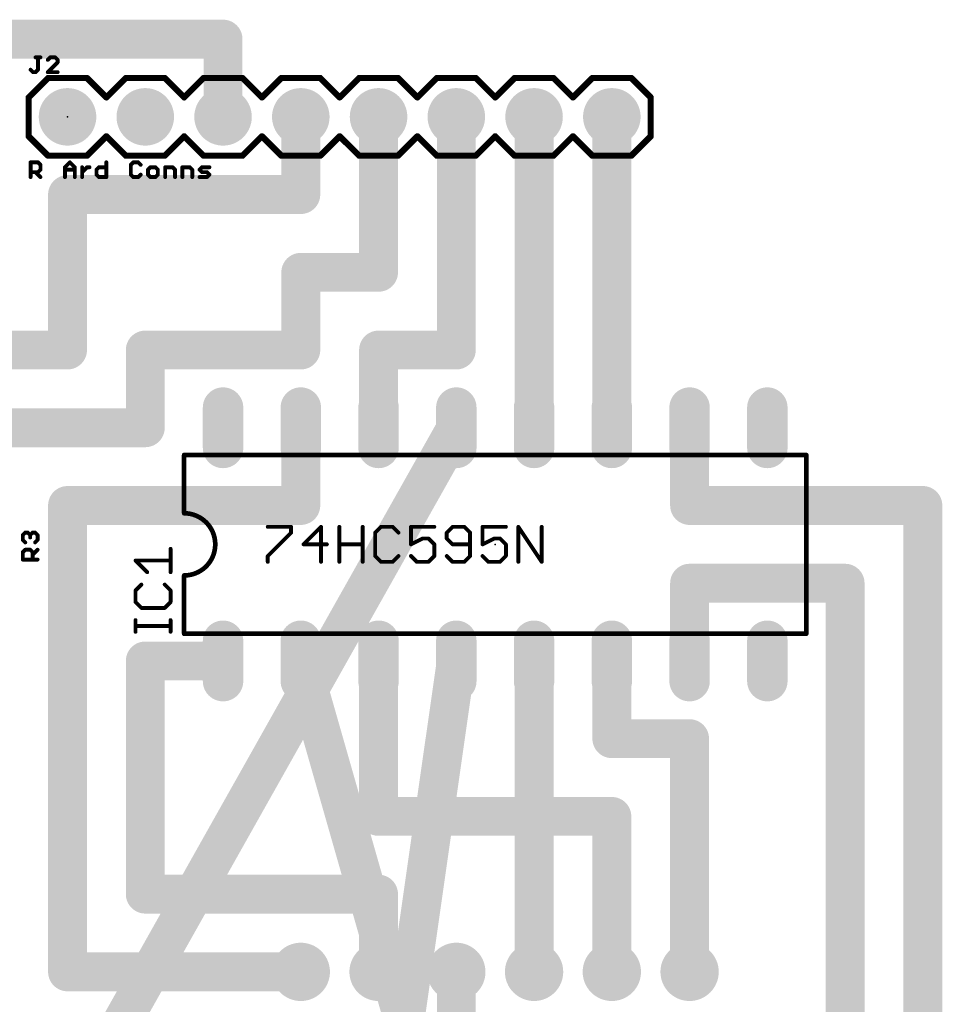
# Model space of a CAD drawing. Extents: x 28.5 to 116.5, y 17.1 to 76.8.
# Tile 8 of 8: x 69.6 to 99.7, y 42.1 to 74.3. Entities that reach past the tile are written whole.
import ezdxf

# ---------------------------------------------------------------- set-up
doc = ezdxf.new("R2010")
doc.units = 0
for name, color, linetype in [('1', 22, 'CONTINUOUS'), ('16', 175, 'CONTINUOUS'), ('17', 82, 'CONTINUOUS'), ('21', 253, 'CONTINUOUS'), ('23', 7, 'CONTINUOUS'), ('25', 253, 'CONTINUOUS'), ('27', 253, 'CONTINUOUS'), ('51', 253, 'CONTINUOUS')]:
    doc.layers.add(name, color=color, linetype=linetype)

# ---------------------------------------------------------------- blocks, each defined once
blk = doc.blocks.new('ROUNDP')
at = {"const_width": 0.5}
blk.add_lwpolyline([(0, -0.25, 1), (0, 0.25, 1), (0, -0.25)], format="xyb", dxfattribs=at)
blk = doc.blocks.new('LONGP100')
at = {"const_width": 1}
blk.add_lwpolyline([(-0.5, 0), (0.5, 0)], dxfattribs=at)
at = {"const_width": 0.5}
for points in [[(-0.5, 0.25, 1), (-0.5, -0.25)], [(0.5, -0.25, 1), (0.5, 0.25)]]:
    blk.add_lwpolyline(points, format="xyb", dxfattribs=at)
blk = doc.blocks.new('RECT')
blk.add_solid([(-0.5, -0.5), (0.5, -0.5), (-0.5, 0.5), (0.5, 0.5)])

msp = doc.modelspace()

# ---------------------------------------------------------------- linework, layer by layer
at = {"layer": '1', "const_width": 1.27}
for points in [[(83.82, 60.96), (60.96, 20.32)], [(78.74, 53.34), (83.82, 35.56)], [(83.82, 53.34), (81.28, 35.56)], [(86.36, 53.34), (86.36, 43.18)]]:
    msp.add_lwpolyline(points, dxfattribs=at)
at = {"layer": '1', "const_width": 0.635}
for points in [[(84.0967, 60.8043, 1), (83.5433, 61.1157)], [(79.0453, 53.4272, 1), (78.4347, 53.2528)], [(84.1343, 53.2951, 1), (83.5057, 53.3849)], [(86.6775, 53.34, 1), (86.0425, 53.34)], [(86.0425, 43.18, 1), (86.6775, 43.18)]]:
    msp.add_lwpolyline(points, format="xyb", dxfattribs=at)
at = {"layer": '16', "const_width": 1.27}
for points in [[(68.58, 73.66), (76.2, 73.66)], [(76.2, 73.66), (76.2, 71.12)], [(78.74, 68.58), (78.74, 71.12)], [(81.28, 66.04), (81.28, 71.12)], [(83.82, 63.5), (83.82, 71.12)], [(86.36, 60.96), (86.36, 71.12)], [(88.9, 60.96), (88.9, 71.12)], [(71.12, 63.5), (71.12, 68.58)], [(71.12, 68.58), (78.74, 68.58)], [(78.74, 63.5), (78.74, 66.04)], [(78.74, 66.04), (81.28, 66.04)], [(66.04, 63.5), (71.12, 63.5)], [(73.66, 60.96), (73.66, 63.5)], [(73.66, 63.5), (78.74, 63.5)], [(81.28, 60.96), (81.28, 63.5)], [(81.28, 63.5), (83.82, 63.5)], [(68.58, 60.96), (73.66, 60.96)], [(78.74, 58.42), (78.74, 60.96)], [(91.44, 58.42), (91.44, 60.96)], [(71.12, 43.18), (71.12, 58.42)], [(71.12, 58.42), (78.74, 58.42)], [(99.06, 58.42), (91.44, 58.42)], [(99.06, 35.56), (99.06, 58.42)], [(91.44, 53.34), (91.44, 55.88)], [(91.44, 55.88), (96.52, 55.88)], [(96.52, 55.88), (96.52, 40.64)], [(73.66, 45.72), (73.66, 53.34)], [(73.66, 53.34), (76.2, 53.34)], [(81.28, 53.34), (81.28, 48.26)], [(88.9, 50.8), (88.9, 53.34)], [(91.44, 50.8), (88.9, 50.8)], [(91.44, 43.18), (91.44, 50.8)], [(81.28, 48.26), (88.9, 48.26)], [(88.9, 48.26), (88.9, 43.18)], [(81.28, 45.72), (73.66, 45.72)], [(81.28, 45.72), (81.28, 43.18)], [(71.12, 43.18), (78.74, 43.18)], [(83.82, 40.64), (83.82, 43.18)]]:
    msp.add_lwpolyline(points, dxfattribs=at)
at = {"layer": '16', "const_width": 0.635}
for points in [[(76.5175, 73.66, 1), (75.8825, 73.66)], [(76.2, 73.3425, 1), (76.2, 73.9775)], [(79.0575, 71.12, 1), (78.4225, 71.12)], [(81.5975, 71.12, 1), (80.9625, 71.12)], [(84.1375, 71.12, 1), (83.5025, 71.12)], [(86.6775, 71.12, 1), (86.0425, 71.12)], [(89.2175, 71.12, 1), (88.5825, 71.12)], [(75.8825, 71.12, 1), (76.5175, 71.12)], [(71.4375, 68.58, 1), (70.8025, 68.58)], [(71.12, 68.8975, 1), (71.12, 68.2625)], [(78.74, 68.2625, 1), (78.74, 68.8975)], [(78.4225, 68.58, 1), (79.0575, 68.58)], [(79.0575, 66.04, 1), (78.4225, 66.04)], [(78.74, 66.3575, 1), (78.74, 65.7225)], [(81.28, 65.7225, 1), (81.28, 66.3575)], [(80.9625, 66.04, 1), (81.5975, 66.04)], [(71.12, 63.1825, 1), (71.12, 63.8175)], [(73.9775, 63.5, 1), (73.3425, 63.5)], [(73.66, 63.8175, 1), (73.66, 63.1825)], [(78.74, 63.1825, 1), (78.74, 63.8175)], [(81.5975, 63.5, 1), (80.9625, 63.5)], [(81.28, 63.8175, 1), (81.28, 63.1825)], [(83.82, 63.1825, 1), (83.82, 63.8175)], [(70.8025, 63.5, 1), (71.4375, 63.5)], [(78.4225, 63.5, 1), (79.0575, 63.5)], [(83.5025, 63.5, 1), (84.1375, 63.5)], [(73.66, 60.6425, 1), (73.66, 61.2775)], [(79.0575, 60.96, 1), (78.4225, 60.96)], [(91.7575, 60.96, 1), (91.1225, 60.96)], [(73.3425, 60.96, 1), (73.9775, 60.96)], [(80.9625, 60.96, 1), (81.5975, 60.96)], [(86.0425, 60.96, 1), (86.6775, 60.96)], [(88.5825, 60.96, 1), (89.2175, 60.96)], [(71.4375, 58.42, 1), (70.8025, 58.42)], [(71.12, 58.7375, 1), (71.12, 58.1025)], [(78.74, 58.1025, 1), (78.74, 58.7375)], [(91.44, 58.7375, 1), (91.44, 58.1025)], [(99.3775, 58.42, 1), (98.7425, 58.42)], [(99.06, 58.1025, 1), (99.06, 58.7375)], [(78.4225, 58.42, 1), (79.0575, 58.42)], [(91.1225, 58.42, 1), (91.7575, 58.42)], [(91.7575, 55.88, 1), (91.1225, 55.88)], [(91.44, 56.1975, 1), (91.44, 55.5625)], [(96.8375, 55.88, 1), (96.2025, 55.88)], [(96.52, 55.5625, 1), (96.52, 56.1975)], [(73.9775, 53.34, 1), (73.3425, 53.34)], [(73.66, 53.6575, 1), (73.66, 53.0225)], [(76.2, 53.0225, 1), (76.2, 53.6575)], [(81.5975, 53.34, 1), (80.9625, 53.34)], [(89.2175, 53.34, 1), (88.5825, 53.34)], [(91.1225, 53.34, 1), (91.7575, 53.34)], [(88.9, 51.1175, 1), (88.9, 50.4825)], [(91.7575, 50.8, 1), (91.1225, 50.8)], [(91.44, 50.4825, 1), (91.44, 51.1175)], [(88.5825, 50.8, 1), (89.2175, 50.8)], [(81.28, 48.5775, 1), (81.28, 47.9425)], [(89.2175, 48.26, 1), (88.5825, 48.26)], [(88.9, 47.9425, 1), (88.9, 48.5775)], [(80.9625, 48.26, 1), (81.5975, 48.26)], [(73.66, 46.0375, 1), (73.66, 45.4025)], [(81.5975, 45.72, 1), (80.9625, 45.72)], [(81.28, 45.4025, 1), (81.28, 46.0375)], [(73.3425, 45.72, 1), (73.9775, 45.72)], [(71.12, 43.4975, 1), (71.12, 42.8625)], [(78.74, 42.8625, 1), (78.74, 43.4975)], [(84.1375, 43.18, 1), (83.5025, 43.18)], [(70.8025, 43.18, 1), (71.4375, 43.18)], [(80.9625, 43.18, 1), (81.5975, 43.18)], [(88.5825, 43.18, 1), (89.2175, 43.18)], [(91.1225, 43.18, 1), (91.7575, 43.18)]]:
    msp.add_lwpolyline(points, format="xyb", dxfattribs=at)
at = {"layer": '21'}
for points, const_width in [([(70.485, 72.39), (69.85, 71.755)], 0.2032), ([(70.485, 72.39), (71.755, 72.39)], 0.2032), ([(71.755, 72.39), (72.39, 71.755)], 0.2032), ([(72.39, 71.755), (73.025, 72.39)], 0.2032), ([(73.025, 72.39), (74.295, 72.39)], 0.2032), ([(74.295, 72.39), (74.93, 71.755)], 0.2032), ([(74.93, 71.755), (75.565, 72.39)], 0.2032), ([(75.565, 72.39), (76.835, 72.39)], 0.2032), ([(76.835, 72.39), (77.47, 71.755)], 0.2032), ([(78.105, 72.39), (77.47, 71.755)], 0.2032), ([(78.105, 72.39), (79.375, 72.39)], 0.2032), ([(79.375, 72.39), (80.01, 71.755)], 0.2032), ([(80.01, 71.755), (80.645, 72.39)], 0.2032), ([(80.645, 72.39), (81.915, 72.39)], 0.2032), ([(81.915, 72.39), (82.55, 71.755)], 0.2032), ([(82.55, 71.755), (83.185, 72.39)], 0.2032), ([(83.185, 72.39), (84.455, 72.39)], 0.2032), ([(84.455, 72.39), (85.09, 71.755)], 0.2032), ([(85.725, 72.39), (85.09, 71.755)], 0.2032), ([(85.725, 72.39), (86.995, 72.39)], 0.2032), ([(86.995, 72.39), (87.63, 71.755)], 0.2032), ([(88.265, 72.39), (87.63, 71.755)], 0.2032), ([(88.265, 72.39), (89.535, 72.39)], 0.2032), ([(89.535, 72.39), (90.17, 71.755)], 0.2032), ([(69.85, 71.755), (69.85, 70.485)], 0.2032), ([(90.17, 71.755), (90.17, 70.485)], 0.2032), ([(69.85, 70.485), (70.485, 69.85)], 0.2032), ([(72.39, 70.485), (71.755, 69.85)], 0.2032), ([(73.025, 69.85), (72.39, 70.485)], 0.2032), ([(74.93, 70.485), (74.295, 69.85)], 0.2032), ([(75.565, 69.85), (74.93, 70.485)], 0.2032), ([(77.47, 70.485), (76.835, 69.85)], 0.2032), ([(77.47, 70.485), (78.105, 69.85)], 0.2032), ([(80.01, 70.485), (79.375, 69.85)], 0.2032), ([(80.645, 69.85), (80.01, 70.485)], 0.2032), ([(82.55, 70.485), (81.915, 69.85)], 0.2032), ([(83.185, 69.85), (82.55, 70.485)], 0.2032), ([(85.09, 70.485), (84.455, 69.85)], 0.2032), ([(85.09, 70.485), (85.725, 69.85)], 0.2032), ([(87.63, 70.485), (86.995, 69.85)], 0.2032), ([(87.63, 70.485), (88.265, 69.85)], 0.2032), ([(90.17, 70.485), (89.535, 69.85)], 0.2032), ([(71.755, 69.85), (70.485, 69.85)], 0.2032), ([(74.295, 69.85), (73.025, 69.85)], 0.2032), ([(76.835, 69.85), (75.565, 69.85)], 0.2032), ([(79.375, 69.85), (78.105, 69.85)], 0.2032), ([(81.915, 69.85), (80.645, 69.85)], 0.2032), ([(84.455, 69.85), (83.185, 69.85)], 0.2032), ([(86.995, 69.85), (85.725, 69.85)], 0.2032), ([(89.535, 69.85), (88.265, 69.85)], 0.2032), ([(95.25, 60.071), (74.93, 60.071)], 0.1524), ([(74.93, 60.071), (74.93, 58.166)], 0.1524), ([(95.25, 60.071), (95.25, 54.229)], 0.1524), ([(74.93, 54.229), (74.93, 56.134)], 0.1524), ([(74.93, 54.229), (95.25, 54.229)], 0.1524)]:
    msp.add_lwpolyline(points, dxfattribs=dict(at, const_width=const_width))
for points, const_width in [([(70.485, 72.4408, 1), (70.485, 72.3392)], 0.1016), ([(70.5209, 72.3541, 1), (70.4491, 72.4259)], 0.1016), ([(71.7909, 72.4259, 1), (71.7191, 72.3541)], 0.1016), ([(71.755, 72.3392, 1), (71.755, 72.4408)], 0.1016), ([(73.025, 72.4408, 1), (73.025, 72.3392)], 0.1016), ([(73.0609, 72.3541, 1), (72.9891, 72.4259)], 0.1016), ([(74.3309, 72.4259, 1), (74.2591, 72.3541)], 0.1016), ([(74.295, 72.3392, 1), (74.295, 72.4408)], 0.1016), ([(75.565, 72.4408, 1), (75.565, 72.3392)], 0.1016), ([(75.6009, 72.3541, 1), (75.5291, 72.4259)], 0.1016), ([(76.8709, 72.4259, 1), (76.7991, 72.3541)], 0.1016), ([(76.835, 72.3392, 1), (76.835, 72.4408)], 0.1016), ([(78.105, 72.4408, 1), (78.105, 72.3392)], 0.1016), ([(78.1409, 72.3541, 1), (78.0691, 72.4259)], 0.1016), ([(79.4109, 72.4259, 1), (79.3391, 72.3541)], 0.1016), ([(79.375, 72.3392, 1), (79.375, 72.4408)], 0.1016), ([(80.645, 72.4408, 1), (80.645, 72.3392)], 0.1016), ([(80.6809, 72.3541, 1), (80.6091, 72.4259)], 0.1016), ([(81.9509, 72.4259, 1), (81.8791, 72.3541)], 0.1016), ([(81.915, 72.3392, 1), (81.915, 72.4408)], 0.1016), ([(83.185, 72.4408, 1), (83.185, 72.3392)], 0.1016), ([(83.2209, 72.3541, 1), (83.1491, 72.4259)], 0.1016), ([(84.4909, 72.4259, 1), (84.4191, 72.3541)], 0.1016), ([(84.455, 72.3392, 1), (84.455, 72.4408)], 0.1016), ([(85.725, 72.4408, 1), (85.725, 72.3392)], 0.1016), ([(85.7609, 72.3541, 1), (85.6891, 72.4259)], 0.1016), ([(87.0309, 72.4259, 1), (86.9591, 72.3541)], 0.1016), ([(86.995, 72.3392, 1), (86.995, 72.4408)], 0.1016), ([(88.265, 72.4408, 1), (88.265, 72.3392)], 0.1016), ([(88.3009, 72.3541, 1), (88.2291, 72.4259)], 0.1016), ([(89.5709, 72.4259, 1), (89.4991, 72.3541)], 0.1016), ([(89.535, 72.3392, 1), (89.535, 72.4408)], 0.1016), ([(69.9008, 71.755, 1), (69.7992, 71.755)], 0.1016), ([(69.8141, 71.7909, 1), (69.8859, 71.7191)], 0.1016), ([(72.3541, 71.7909, 1), (72.4259, 71.7191)], 0.1016), ([(72.3541, 71.7191, 1), (72.4259, 71.7909)], 0.1016), ([(74.8941, 71.7909, 1), (74.9659, 71.7191)], 0.1016), ([(74.8941, 71.7191, 1), (74.9659, 71.7909)], 0.1016), ([(77.4341, 71.7909, 1), (77.5059, 71.7191)], 0.1016), ([(77.4341, 71.7191, 1), (77.5059, 71.7909)], 0.1016), ([(79.9741, 71.7909, 1), (80.0459, 71.7191)], 0.1016), ([(79.9741, 71.7191, 1), (80.0459, 71.7909)], 0.1016), ([(82.5141, 71.7909, 1), (82.5859, 71.7191)], 0.1016), ([(82.5141, 71.7191, 1), (82.5859, 71.7909)], 0.1016), ([(85.0541, 71.7909, 1), (85.1259, 71.7191)], 0.1016), ([(85.0541, 71.7191, 1), (85.1259, 71.7909)], 0.1016), ([(87.5941, 71.7909, 1), (87.6659, 71.7191)], 0.1016), ([(87.5941, 71.7191, 1), (87.6659, 71.7909)], 0.1016), ([(90.2208, 71.755, 1), (90.1192, 71.755)], 0.1016), ([(90.1341, 71.7191, 1), (90.2059, 71.7909)], 0.1016), ([(69.8859, 70.5209, 1), (69.8141, 70.4491)], 0.1016), ([(69.7992, 70.485, 1), (69.9008, 70.485)], 0.1016), ([(72.4259, 70.5209, 1), (72.3541, 70.4491)], 0.1016), ([(72.4259, 70.4491, 1), (72.3541, 70.5209)], 0.1016), ([(74.9659, 70.5209, 1), (74.8941, 70.4491)], 0.1016), ([(74.9659, 70.4491, 1), (74.8941, 70.5209)], 0.1016), ([(77.5059, 70.5209, 1), (77.4341, 70.4491)], 0.1016), ([(77.5059, 70.4491, 1), (77.4341, 70.5209)], 0.1016), ([(80.0459, 70.5209, 1), (79.9741, 70.4491)], 0.1016), ([(80.0459, 70.4491, 1), (79.9741, 70.5209)], 0.1016), ([(82.5859, 70.5209, 1), (82.5141, 70.4491)], 0.1016), ([(82.5859, 70.4491, 1), (82.5141, 70.5209)], 0.1016), ([(85.1259, 70.5209, 1), (85.0541, 70.4491)], 0.1016), ([(85.1259, 70.4491, 1), (85.0541, 70.5209)], 0.1016), ([(87.6659, 70.5209, 1), (87.5941, 70.4491)], 0.1016), ([(87.6659, 70.4491, 1), (87.5941, 70.5209)], 0.1016), ([(90.1192, 70.485, 1), (90.2208, 70.485)], 0.1016), ([(90.2059, 70.4491, 1), (90.1341, 70.5209)], 0.1016), ([(70.485, 69.9008, 1), (70.485, 69.7992)], 0.1016), ([(70.4491, 69.8141, 1), (70.5209, 69.8859)], 0.1016), ([(71.7191, 69.8859, 1), (71.7909, 69.8141)], 0.1016), ([(71.755, 69.7992, 1), (71.755, 69.9008)], 0.1016), ([(73.025, 69.9008, 1), (73.025, 69.7992)], 0.1016), ([(72.9891, 69.8141, 1), (73.0609, 69.8859)], 0.1016), ([(74.2591, 69.8859, 1), (74.3309, 69.8141)], 0.1016), ([(74.295, 69.7992, 1), (74.295, 69.9008)], 0.1016), ([(75.565, 69.9008, 1), (75.565, 69.7992)], 0.1016), ([(75.5291, 69.8141, 1), (75.6009, 69.8859)], 0.1016), ([(76.7991, 69.8859, 1), (76.8709, 69.8141)], 0.1016), ([(76.835, 69.7992, 1), (76.835, 69.9008)], 0.1016), ([(78.105, 69.9008, 1), (78.105, 69.7992)], 0.1016), ([(78.0691, 69.8141, 1), (78.1409, 69.8859)], 0.1016), ([(79.3391, 69.8859, 1), (79.4109, 69.8141)], 0.1016), ([(79.375, 69.7992, 1), (79.375, 69.9008)], 0.1016), ([(80.645, 69.9008, 1), (80.645, 69.7992)], 0.1016), ([(80.6091, 69.8141, 1), (80.6809, 69.8859)], 0.1016), ([(81.8791, 69.8859, 1), (81.9509, 69.8141)], 0.1016), ([(81.915, 69.7992, 1), (81.915, 69.9008)], 0.1016), ([(83.185, 69.9008, 1), (83.185, 69.7992)], 0.1016), ([(83.1491, 69.8141, 1), (83.2209, 69.8859)], 0.1016), ([(84.4191, 69.8859, 1), (84.4909, 69.8141)], 0.1016), ([(84.455, 69.7992, 1), (84.455, 69.9008)], 0.1016), ([(85.725, 69.9008, 1), (85.725, 69.7992)], 0.1016), ([(85.6891, 69.8141, 1), (85.7609, 69.8859)], 0.1016), ([(86.9591, 69.8859, 1), (87.0309, 69.8141)], 0.1016), ([(86.995, 69.7992, 1), (86.995, 69.9008)], 0.1016), ([(88.265, 69.9008, 1), (88.265, 69.7992)], 0.1016), ([(88.2291, 69.8141, 1), (88.3009, 69.8859)], 0.1016), ([(89.4991, 69.8859, 1), (89.5709, 69.8141)], 0.1016), ([(89.535, 69.7992, 1), (89.535, 69.9008)], 0.1016), ([(74.93, 60.1091, 1), (74.93, 60.0329)], 0.0762), ([(74.9681, 60.071, 1), (74.8919, 60.071)], 0.0762), ([(95.2881, 60.071, 1), (95.2119, 60.071)], 0.0762), ([(95.25, 60.0329, 1), (95.25, 60.1091)], 0.0762), ([(74.93, 56.134, 1), (74.93, 58.166)], 0.1524), ([(74.93, 58.2041, 1), (74.93, 58.1279)], 0.0762), ([(74.8919, 58.166, 1), (74.9681, 58.166)], 0.0762), ([(74.9681, 56.134, 1), (74.8919, 56.134)], 0.0762), ([(74.93, 56.1721, 1), (74.93, 56.0959)], 0.0762), ([(74.93, 54.2671, 1), (74.93, 54.1909)], 0.0762), ([(74.8919, 54.229, 1), (74.9681, 54.229)], 0.0762), ([(95.2119, 54.229, 1), (95.2881, 54.229)], 0.0762), ([(95.25, 54.1909, 1), (95.25, 54.2671)], 0.0762)]:
    msp.add_lwpolyline(points, format="xyb", dxfattribs=dict(at, const_width=const_width))
at = {"layer": '23'}
for p in [(71.12, 71.12), (85.09, 57.15)]:
    msp.add_point(p, dxfattribs=at)
at = {"layer": '25', "const_width": 0.127}
for points in [[(70.0745, 73.0635), (70.2355, 73.0635)], [(70.155, 72.661), (70.155, 73.0635)], [(70.5553, 73.0635), (70.4748, 72.983)], [(70.7163, 73.0635), (70.5553, 73.0635)], [(70.7968, 72.983), (70.7163, 73.0635)], [(70.7968, 72.9025), (70.7968, 72.983)], [(69.9135, 72.661), (69.994, 72.5805)], [(70.0745, 72.5805), (70.155, 72.661)], [(70.4748, 72.5805), (70.7968, 72.9025)], [(69.994, 72.5805), (70.0745, 72.5805)], [(70.7968, 72.5805), (70.4748, 72.5805)], [(69.6591, 57.455), (69.7396, 57.5355)], [(69.7396, 57.5355), (69.8201, 57.5355)], [(69.8201, 57.5355), (69.9006, 57.455)], [(69.9006, 57.455), (69.9811, 57.5355)], [(69.9811, 57.5355), (70.0616, 57.5355)], [(70.0616, 57.5355), (70.1421, 57.455)], [(69.6591, 57.294), (69.6591, 57.455)], [(69.7396, 57.2135), (69.6591, 57.294)], [(69.9006, 57.455), (69.9006, 57.3745)], [(70.1421, 57.294), (70.0616, 57.2135)], [(70.1421, 57.455), (70.1421, 57.294)], [(69.6591, 56.8937), (69.7396, 56.9742)], [(69.6591, 56.6522), (69.6591, 56.8937)], [(69.7396, 56.9742), (69.9006, 56.9742)], [(69.9006, 56.9742), (69.9811, 56.8937)], [(69.9811, 56.8132), (70.1421, 56.9742)], [(69.9811, 56.8937), (69.9811, 56.6522)], [(74.4855, 56.2415), (74.4855, 57.0041)], [(70.1421, 56.6522), (69.6591, 56.6522)], [(73.7229, 56.2415), (73.3415, 56.6228)], [(73.3415, 56.6228), (74.4855, 56.6228)], [(73.5322, 55.8347), (73.3415, 55.6441)], [(73.3415, 55.6441), (73.3415, 55.2628)], [(74.4855, 55.6441), (74.2948, 55.8347)], [(74.4855, 55.2628), (74.4855, 55.6441)], [(73.3415, 55.2628), (73.5322, 55.0721)], [(73.5322, 55.0721), (74.2948, 55.0721)], [(74.2948, 55.0721), (74.4855, 55.2628)], [(73.3415, 54.2925), (73.3415, 54.6738)], [(74.4855, 54.2925), (74.4855, 54.6738)], [(74.4855, 54.4832), (73.3415, 54.4832)]]:
    msp.add_lwpolyline(points, dxfattribs=at)
at = {"layer": '25', "const_width": 0.0635}
for points in [[(70.0745, 73.0953, 1), (70.0745, 73.0318)], [(70.1868, 73.0635, 1), (70.1233, 73.0635)], [(70.2355, 73.0318, 1), (70.2355, 73.0953)], [(70.5553, 73.0953, 1), (70.5553, 73.0318)], [(70.5778, 73.0411, 1), (70.5329, 73.086)], [(70.7388, 73.086, 1), (70.6939, 73.0411)], [(70.7163, 73.0318, 1), (70.7163, 73.0953)], [(70.8286, 72.983, 1), (70.7651, 72.983)], [(69.936, 72.6835, 1), (69.891, 72.6385)], [(70.1775, 72.6385, 1), (70.1326, 72.6835)], [(70.4524, 73.0055, 1), (70.4973, 72.9606)], [(70.7651, 72.9025, 1), (70.8286, 72.9025)], [(70.7744, 72.9606, 1), (70.8193, 73.0055)], [(70.8193, 72.8801, 1), (70.7744, 72.925)], [(69.994, 72.6123, 1), (69.994, 72.5487)], [(69.9715, 72.558, 1), (70.0165, 72.603)], [(70.0521, 72.603, 1), (70.097, 72.558)], [(70.0745, 72.5487, 1), (70.0745, 72.6123)], [(70.1233, 72.661, 1), (70.1868, 72.661)], [(70.4748, 72.6123, 1), (70.4748, 72.5487)], [(70.4524, 72.603, 1), (70.4973, 72.558)], [(70.7968, 72.5487, 1), (70.7968, 72.6123)], [(69.7396, 57.5673, 1), (69.7396, 57.5038)], [(69.762, 57.5131, 1), (69.7171, 57.558)], [(69.8425, 57.558, 1), (69.7976, 57.5131)], [(69.8201, 57.5038, 1), (69.8201, 57.5673)], [(69.9811, 57.5673, 1), (69.9811, 57.5038)], [(70.0035, 57.5131, 1), (69.9586, 57.558)], [(70.0841, 57.558, 1), (70.0391, 57.5131)], [(70.0616, 57.5038, 1), (70.0616, 57.5673)], [(69.6908, 57.455, 1), (69.6273, 57.455)], [(69.6366, 57.4775, 1), (69.6815, 57.4326)], [(69.6815, 57.3164, 1), (69.6366, 57.2715)], [(69.6273, 57.294, 1), (69.6908, 57.294)], [(69.9323, 57.455, 1), (69.8688, 57.455)], [(69.8688, 57.3745, 1), (69.9323, 57.3745)], [(69.8781, 57.4775, 1), (69.923, 57.4326)], [(69.8781, 57.4326, 1), (69.923, 57.4775)], [(70.1739, 57.455, 1), (70.1103, 57.455)], [(70.1103, 57.294, 1), (70.1739, 57.294)], [(70.1196, 57.4326, 1), (70.1646, 57.4775)], [(70.1646, 57.2715, 1), (70.1196, 57.3164)], [(69.6908, 56.8937, 1), (69.6273, 56.8937)], [(69.7396, 57.0059, 1), (69.7396, 56.9424)], [(69.7171, 57.191, 1), (69.762, 57.2359)], [(69.762, 56.9517, 1), (69.7171, 56.9966)], [(69.923, 56.9966, 1), (69.8781, 56.9517)], [(69.9006, 56.9424, 1), (69.9006, 57.0059)], [(70.0128, 56.8937, 1), (69.9493, 56.8937)], [(70.0391, 57.2359, 1), (70.0841, 57.191)], [(70.1646, 56.9517, 1), (70.1196, 56.9966)], [(74.5173, 57.0041, 1), (74.4537, 57.0041)], [(69.6366, 56.9161, 1), (69.6815, 56.8712)], [(69.6591, 56.6839, 1), (69.6591, 56.6204)], [(69.6273, 56.6522, 1), (69.6908, 56.6522)], [(69.9493, 56.6522, 1), (70.0128, 56.6522)], [(69.9586, 56.8356, 1), (70.0035, 56.7907)], [(69.9586, 56.8712, 1), (70.0035, 56.9161)], [(70.1421, 56.6204, 1), (70.1421, 56.6839)], [(73.3415, 56.6546, 1), (73.3415, 56.5911)], [(73.364, 56.6453, 1), (73.3191, 56.6004)], [(74.4855, 56.5911, 1), (74.4855, 56.6546)], [(73.7004, 56.219, 1), (73.7453, 56.2639)], [(74.4537, 56.2415, 1), (74.5173, 56.2415)], [(73.3733, 55.6441, 1), (73.3098, 55.6441)], [(73.3191, 55.6665, 1), (73.364, 55.6216)], [(73.5546, 55.8123, 1), (73.5097, 55.8572)], [(74.3173, 55.8572, 1), (74.2724, 55.8123)], [(74.5173, 55.6441, 1), (74.4537, 55.6441)], [(74.463, 55.6216, 1), (74.508, 55.6665)], [(73.3098, 55.2628, 1), (73.3733, 55.2628)], [(73.364, 55.2852, 1), (73.3191, 55.2403)], [(73.5322, 55.1038, 1), (73.5322, 55.0403)], [(73.5097, 55.0496, 1), (73.5546, 55.0945)], [(74.2724, 55.0945, 1), (74.3173, 55.0496)], [(74.2948, 55.0403, 1), (74.2948, 55.1038)], [(74.4537, 55.2628, 1), (74.5173, 55.2628)], [(74.508, 55.2403, 1), (74.463, 55.2852)], [(73.3733, 54.6738, 1), (73.3098, 54.6738)], [(74.5173, 54.6738, 1), (74.4537, 54.6738)], [(73.3415, 54.5149, 1), (73.3415, 54.4514)], [(74.4855, 54.4514, 1), (74.4855, 54.5149)], [(73.3098, 54.2925, 1), (73.3733, 54.2925)], [(74.4537, 54.2925, 1), (74.5173, 54.2925)]]:
    msp.add_lwpolyline(points, format="xyb", dxfattribs=at)
at = {"layer": '27', "const_width": 0.0635}
for points in [[(69.9453, 69.6345, 1), (69.8817, 69.6345)], [(69.9135, 69.6663, 1), (69.9135, 69.6028)], [(70.1775, 69.657, 1), (70.1326, 69.6121)], [(70.155, 69.6028, 1), (70.155, 69.6663)], [(70.2673, 69.554, 1), (70.2038, 69.554)], [(70.2131, 69.5316, 1), (70.258, 69.5765)], [(71.0679, 69.4735, 1), (71.0044, 69.4735)], [(71.0137, 69.496, 1), (71.0586, 69.4511)], [(71.2196, 69.657, 1), (71.1747, 69.6121)], [(71.2196, 69.6121, 1), (71.1747, 69.657)], [(71.3899, 69.4735, 1), (71.3264, 69.4735)], [(71.3357, 69.4511, 1), (71.3806, 69.496)], [(71.6292, 69.4735, 1), (71.5657, 69.4735)], [(71.7584, 69.5053, 1), (71.7584, 69.4418)], [(71.7809, 69.4511, 1), (71.736, 69.496)], [(71.8389, 69.4418, 1), (71.8389, 69.5053)], [(72.1457, 69.5053, 1), (72.1457, 69.4418)], [(72.1681, 69.4511, 1), (72.1232, 69.496)], [(72.4189, 69.6345, 1), (72.3554, 69.6345)], [(72.3872, 69.4418, 1), (72.3872, 69.5053)], [(73.2196, 69.554, 1), (73.1561, 69.554)], [(73.1654, 69.5765, 1), (73.2103, 69.5316)], [(73.2683, 69.6663, 1), (73.2683, 69.6028)], [(73.2908, 69.6121, 1), (73.2459, 69.657)], [(73.4518, 69.657, 1), (73.4069, 69.6121)], [(73.4293, 69.6028, 1), (73.4293, 69.6663)], [(73.4874, 69.5316, 1), (73.5323, 69.5765)], [(73.8296, 69.5053, 1), (73.8296, 69.4418)], [(73.8521, 69.4511, 1), (73.8072, 69.496)], [(74.0131, 69.496, 1), (73.9682, 69.4511)], [(73.9906, 69.4418, 1), (73.9906, 69.5053)], [(74.3104, 69.5053, 1), (74.3104, 69.4418)], [(74.3422, 69.4735, 1), (74.2787, 69.4735)], [(74.5744, 69.496, 1), (74.5295, 69.4511)], [(74.5519, 69.4418, 1), (74.5519, 69.5053)], [(74.8717, 69.5053, 1), (74.8717, 69.4418)], [(74.9035, 69.4735, 1), (74.84, 69.4735)], [(75.1357, 69.496, 1), (75.0908, 69.4511)], [(75.1132, 69.4418, 1), (75.1132, 69.5053)], [(75.5135, 69.5053, 1), (75.5135, 69.4418)], [(75.536, 69.4511, 1), (75.4911, 69.496)], [(75.755, 69.4418, 1), (75.755, 69.5053)], [(69.8817, 69.1515, 1), (69.9453, 69.1515)], [(69.9135, 69.3443, 1), (69.9135, 69.2808)], [(70.097, 69.335, 1), (70.0521, 69.2901)], [(70.1326, 69.335, 1), (70.1775, 69.2901)], [(70.155, 69.2808, 1), (70.155, 69.3443)], [(70.2038, 69.393, 1), (70.2673, 69.393)], [(70.258, 69.3706, 1), (70.2131, 69.4155)], [(70.2131, 69.129, 1), (70.258, 69.174)], [(71.0361, 69.4248, 1), (71.0361, 69.3613)], [(71.0044, 69.1515, 1), (71.0679, 69.1515)], [(71.3264, 69.1515, 1), (71.3899, 69.1515)], [(71.3581, 69.3613, 1), (71.3581, 69.4248)], [(71.575, 69.335, 1), (71.6199, 69.2901)], [(71.5657, 69.1515, 1), (71.6292, 69.1515)], [(72.0969, 69.393, 1), (72.0334, 69.393)], [(72.0876, 69.2545, 1), (72.0427, 69.2095)], [(72.0334, 69.232, 1), (72.0969, 69.232)], [(72.0427, 69.4155, 1), (72.0876, 69.3706)], [(72.1457, 69.1833, 1), (72.1457, 69.1197)], [(72.1232, 69.129, 1), (72.1681, 69.174)], [(72.3554, 69.1515, 1), (72.4189, 69.1515)], [(72.3872, 69.1197, 1), (72.3872, 69.1833)], [(73.2103, 69.2545, 1), (73.1654, 69.2095)], [(73.1561, 69.232, 1), (73.2196, 69.232)], [(73.2683, 69.1833, 1), (73.2683, 69.1197)], [(73.2459, 69.129, 1), (73.2908, 69.174)], [(73.4069, 69.174, 1), (73.4518, 69.129)], [(73.4293, 69.1197, 1), (73.4293, 69.1833)], [(73.5323, 69.2095, 1), (73.4874, 69.2545)], [(73.7809, 69.393, 1), (73.7174, 69.393)], [(73.7716, 69.2545, 1), (73.7267, 69.2095)], [(73.7174, 69.232, 1), (73.7809, 69.232)], [(73.7267, 69.4155, 1), (73.7716, 69.3706)], [(73.8296, 69.1833, 1), (73.8296, 69.1197)], [(73.8072, 69.129, 1), (73.8521, 69.174)], [(73.9682, 69.174, 1), (74.0131, 69.129)], [(73.9906, 69.1197, 1), (73.9906, 69.1833)], [(74.1029, 69.393, 1), (74.0394, 69.393)], [(74.0394, 69.232, 1), (74.1029, 69.232)], [(74.0487, 69.3706, 1), (74.0936, 69.4155)], [(74.0936, 69.2095, 1), (74.0487, 69.2545)], [(74.2787, 69.1515, 1), (74.3422, 69.1515)], [(74.6642, 69.393, 1), (74.6007, 69.393)], [(74.6007, 69.1515, 1), (74.6642, 69.1515)], [(74.61, 69.3706, 1), (74.6549, 69.4155)], [(74.84, 69.1515, 1), (74.9035, 69.1515)], [(75.2255, 69.393, 1), (75.162, 69.393)], [(75.162, 69.1515, 1), (75.2255, 69.1515)], [(75.1713, 69.3706, 1), (75.2162, 69.4155)], [(75.433, 69.1833, 1), (75.433, 69.1197)], [(75.4555, 69.4155, 1), (75.4106, 69.3706)], [(75.4106, 69.4155, 1), (75.4555, 69.3706)], [(75.5135, 69.3443, 1), (75.5135, 69.2808)], [(75.4911, 69.2901, 1), (75.536, 69.335)], [(75.6521, 69.174, 1), (75.697, 69.129)], [(75.697, 69.335, 1), (75.6521, 69.2901)], [(75.6746, 69.2808, 1), (75.6746, 69.3443)], [(75.6746, 69.1197, 1), (75.6746, 69.1833)], [(75.7775, 69.2095, 1), (75.7326, 69.2545)], [(75.7326, 69.2095, 1), (75.7775, 69.2545)], [(77.6605, 57.7542, 1), (77.6605, 57.6907)], [(78.4549, 57.7225, 1), (78.3914, 57.7225)], [(78.4456, 57.5094, 1), (78.4007, 57.5543)], [(78.4232, 57.6907, 1), (78.4232, 57.7542)], [(79.4336, 57.7225, 1), (79.3701, 57.7225)], [(79.4243, 57.7, 1), (79.3794, 57.7449)], [(80.031, 57.7225, 1), (79.9675, 57.7225)], [(80.7937, 57.7225, 1), (80.7302, 57.7225)], [(81.2004, 57.5318, 1), (81.1369, 57.5318)], [(81.3594, 57.7542, 1), (81.3594, 57.6907)], [(81.3818, 57.7, 1), (81.3369, 57.7449)], [(81.7631, 57.7449, 1), (81.7182, 57.7)], [(81.7407, 57.6907, 1), (81.7407, 57.7542)], [(82.3698, 57.7225, 1), (82.3063, 57.7225)], [(82.3381, 57.7542, 1), (82.3381, 57.6907)], [(83.1007, 57.6907, 1), (83.1007, 57.7542)], [(83.5392, 57.5318, 1), (83.4757, 57.5318)], [(83.6981, 57.7542, 1), (83.6981, 57.6907)], [(83.7206, 57.7, 1), (83.6757, 57.7449)], [(84.1019, 57.7449, 1), (84.057, 57.7)], [(84.0795, 57.6907, 1), (84.0795, 57.7542)], [(84.3019, 57.5318, 1), (84.2384, 57.5318)], [(84.7086, 57.7225, 1), (84.6451, 57.7225)], [(84.6769, 57.7542, 1), (84.6769, 57.6907)], [(85.4395, 57.6907, 1), (85.4395, 57.7542)], [(85.878, 57.7225, 1), (85.8145, 57.7225)], [(85.8727, 57.7401, 1), (85.8199, 57.7049)], [(86.6407, 57.7225, 1), (86.5772, 57.7225)], [(78.3914, 57.5318, 1), (78.4549, 57.5318)], [(81.1462, 57.5543, 1), (81.1911, 57.5094)], [(81.9089, 57.5094, 1), (81.9538, 57.5543)], [(82.7194, 57.3729, 1), (82.7194, 57.3094)], [(82.7336, 57.3128, 1), (82.7052, 57.3695)], [(82.9325, 57.3636, 1), (82.8876, 57.3187)], [(82.9101, 57.3094, 1), (82.9101, 57.3729)], [(83.485, 57.5543, 1), (83.5299, 57.5094)], [(83.5299, 57.3636, 1), (83.485, 57.3187)], [(83.4757, 57.3412, 1), (83.5392, 57.3412)], [(84.2477, 57.5094, 1), (84.2926, 57.5543)], [(85.0582, 57.3729, 1), (85.0582, 57.3094)], [(85.0724, 57.3128, 1), (85.044, 57.3695)], [(85.2713, 57.3636, 1), (85.2264, 57.3187)], [(85.2489, 57.3094, 1), (85.2489, 57.3729)], [(78.8299, 57.1822, 1), (78.8299, 57.1187)], [(78.8074, 57.1729, 1), (78.8523, 57.128)], [(79.5925, 57.1187, 1), (79.5925, 57.1822)], [(79.9993, 57.1822, 1), (79.9993, 57.1187)], [(80.7619, 57.1187, 1), (80.7619, 57.1822)], [(82.3063, 57.1505, 1), (82.3698, 57.1505)], [(82.3239, 57.1789, 1), (82.3523, 57.1221)], [(83.1325, 57.1505, 1), (83.069, 57.1505)], [(83.0783, 57.128, 1), (83.1232, 57.1729)], [(83.6981, 57.1822, 1), (83.6981, 57.1187)], [(83.6757, 57.128, 1), (83.7206, 57.1729)], [(84.2701, 57.1187, 1), (84.2701, 57.1822)], [(84.6451, 57.1505, 1), (84.7086, 57.1505)], [(84.6627, 57.1789, 1), (84.6911, 57.1221)], [(85.4713, 57.1505, 1), (85.4078, 57.1505)], [(85.4171, 57.128, 1), (85.462, 57.1729)], [(77.6923, 56.7692, 1), (77.6287, 56.7692)], [(77.638, 56.7916, 1), (77.683, 56.7467)], [(81.1369, 56.7692, 1), (81.2004, 56.7692)], [(81.1911, 56.7916, 1), (81.1462, 56.7467)], [(81.3594, 56.6103, 1), (81.3594, 56.5468)], [(81.3369, 56.556, 1), (81.3818, 56.601)], [(81.7182, 56.601, 1), (81.7631, 56.556)], [(81.7407, 56.5468, 1), (81.7407, 56.6103)], [(81.9538, 56.7467, 1), (81.9089, 56.7916)], [(82.3605, 56.7916, 1), (82.3156, 56.7467)], [(82.5288, 56.6103, 1), (82.5288, 56.5468)], [(82.5063, 56.556, 1), (82.5512, 56.601)], [(82.8876, 56.601, 1), (82.9325, 56.556)], [(82.9101, 56.5468, 1), (82.9101, 56.6103)], [(83.069, 56.7692, 1), (83.1325, 56.7692)], [(83.1232, 56.7467, 1), (83.0783, 56.7916)], [(83.5299, 56.7916, 1), (83.485, 56.7467)], [(83.6981, 56.6103, 1), (83.6981, 56.5468)], [(83.6757, 56.556, 1), (83.7206, 56.601)], [(84.057, 56.601, 1), (84.1019, 56.556)], [(84.0795, 56.5468, 1), (84.0795, 56.6103)], [(84.2384, 56.7692, 1), (84.3019, 56.7692)], [(84.2926, 56.7467, 1), (84.2477, 56.7916)], [(84.6993, 56.7916, 1), (84.6544, 56.7467)], [(84.8675, 56.6103, 1), (84.8675, 56.5468)], [(84.8451, 56.556, 1), (84.89, 56.601)], [(85.2264, 56.601, 1), (85.2713, 56.556)], [(85.2489, 56.5468, 1), (85.2489, 56.6103)], [(85.4078, 56.7692, 1), (85.4713, 56.7692)], [(85.462, 56.7467, 1), (85.4171, 56.7916)], [(77.6287, 56.5785, 1), (77.6923, 56.5785)], [(79.3701, 56.5785, 1), (79.4336, 56.5785)], [(79.9675, 56.5785, 1), (80.031, 56.5785)], [(80.7302, 56.5785, 1), (80.7937, 56.5785)], [(85.8145, 56.5785, 1), (85.878, 56.5785)], [(86.5772, 56.5785, 1), (86.6407, 56.5785)], [(86.5825, 56.5609, 1), (86.6353, 56.5961)]]:
    msp.add_lwpolyline(points, format="xyb", dxfattribs=at)
at = {"layer": '27', "const_width": 0.127}
for points in [[(69.9135, 69.1515), (69.9135, 69.6345)], [(69.9135, 69.6345), (70.155, 69.6345)], [(70.155, 69.6345), (70.2355, 69.554)], [(70.2355, 69.554), (70.2355, 69.393)], [(71.0361, 69.4735), (71.1971, 69.6345)], [(71.0361, 69.1515), (71.0361, 69.4735)], [(71.1971, 69.6345), (71.3581, 69.4735)], [(71.3581, 69.4735), (71.3581, 69.1515)], [(71.5974, 69.1515), (71.5974, 69.4735)], [(71.5974, 69.3125), (71.7584, 69.4735)], [(71.7584, 69.4735), (71.8389, 69.4735)], [(72.0652, 69.393), (72.1457, 69.4735)], [(72.1457, 69.4735), (72.3872, 69.4735)], [(72.3872, 69.6345), (72.3872, 69.1515)], [(73.2683, 69.6345), (73.1878, 69.554)], [(73.1878, 69.554), (73.1878, 69.232)], [(73.4293, 69.6345), (73.2683, 69.6345)], [(73.5098, 69.554), (73.4293, 69.6345)], [(73.8296, 69.4735), (73.7491, 69.393)], [(73.9906, 69.4735), (73.8296, 69.4735)], [(74.0711, 69.393), (73.9906, 69.4735)], [(74.3104, 69.1515), (74.3104, 69.4735)], [(74.3104, 69.4735), (74.5519, 69.4735)], [(74.5519, 69.4735), (74.6324, 69.393)], [(74.8717, 69.1515), (74.8717, 69.4735)], [(74.8717, 69.4735), (75.1132, 69.4735)], [(75.1132, 69.4735), (75.1937, 69.393)], [(75.433, 69.393), (75.5135, 69.4735)], [(75.5135, 69.4735), (75.755, 69.4735)], [(70.155, 69.3125), (69.9135, 69.3125)], [(70.0745, 69.3125), (70.2355, 69.1515)], [(70.2355, 69.393), (70.155, 69.3125)], [(71.0361, 69.393), (71.3581, 69.393)], [(72.0652, 69.232), (72.0652, 69.393)], [(72.1457, 69.1515), (72.0652, 69.232)], [(72.3872, 69.1515), (72.1457, 69.1515)], [(73.1878, 69.232), (73.2683, 69.1515)], [(73.2683, 69.1515), (73.4293, 69.1515)], [(73.4293, 69.1515), (73.5098, 69.232)], [(73.7491, 69.393), (73.7491, 69.232)], [(73.7491, 69.232), (73.8296, 69.1515)], [(73.8296, 69.1515), (73.9906, 69.1515)], [(73.9906, 69.1515), (74.0711, 69.232)], [(74.0711, 69.232), (74.0711, 69.393)], [(74.6324, 69.393), (74.6324, 69.1515)], [(75.1937, 69.393), (75.1937, 69.1515)], [(75.5135, 69.3125), (75.433, 69.393)], [(75.433, 69.1515), (75.6746, 69.1515)], [(75.6746, 69.3125), (75.5135, 69.3125)], [(75.755, 69.232), (75.6746, 69.3125)], [(75.6746, 69.1515), (75.755, 69.232)], [(77.6605, 57.7225), (78.4232, 57.7225)], [(78.4232, 57.5318), (77.6605, 56.7692)], [(78.4232, 57.7225), (78.4232, 57.5318)], [(79.4019, 57.7225), (78.8299, 57.1505)], [(79.4019, 56.5785), (79.4019, 57.7225)], [(79.9993, 56.5785), (79.9993, 57.7225)], [(80.7619, 57.7225), (80.7619, 56.5785)], [(81.3594, 57.7225), (81.1687, 57.5318)], [(81.1687, 57.5318), (81.1687, 56.7692)], [(81.7407, 57.7225), (81.3594, 57.7225)], [(81.9313, 57.5318), (81.7407, 57.7225)], [(83.1007, 57.7225), (82.3381, 57.7225)], [(82.3381, 57.7225), (82.3381, 57.1505)], [(83.6981, 57.7225), (83.5075, 57.5318)], [(83.5075, 57.5318), (83.5075, 57.3412)], [(84.0795, 57.7225), (83.6981, 57.7225)], [(84.2701, 57.5318), (84.0795, 57.7225)], [(84.2701, 56.7692), (84.2701, 57.5318)], [(85.4395, 57.7225), (84.6769, 57.7225)], [(84.6769, 57.7225), (84.6769, 57.1505)], [(85.8463, 56.5785), (85.8463, 57.7225)], [(85.8463, 57.7225), (86.6089, 56.5785)], [(86.6089, 56.5785), (86.6089, 57.7225)], [(82.3381, 57.1505), (82.7194, 57.3412)], [(82.7194, 57.3412), (82.9101, 57.3412)], [(82.9101, 57.3412), (83.1007, 57.1505)], [(83.5075, 57.3412), (83.6981, 57.1505)], [(84.6769, 57.1505), (85.0582, 57.3412)], [(85.0582, 57.3412), (85.2489, 57.3412)], [(85.2489, 57.3412), (85.4395, 57.1505)], [(78.8299, 57.1505), (79.5925, 57.1505)], [(79.9993, 57.1505), (80.7619, 57.1505)], [(83.1007, 57.1505), (83.1007, 56.7692)], [(83.6981, 57.1505), (84.2701, 57.1505)], [(85.4395, 57.1505), (85.4395, 56.7692)], [(77.6605, 56.7692), (77.6605, 56.5785)], [(81.1687, 56.7692), (81.3594, 56.5785)], [(81.3594, 56.5785), (81.7407, 56.5785)], [(81.7407, 56.5785), (81.9313, 56.7692)], [(82.5288, 56.5785), (82.3381, 56.7692)], [(82.9101, 56.5785), (82.5288, 56.5785)], [(83.1007, 56.7692), (82.9101, 56.5785)], [(83.5075, 56.7692), (83.6981, 56.5785)], [(83.6981, 56.5785), (84.0795, 56.5785)], [(84.0795, 56.5785), (84.2701, 56.7692)], [(84.8675, 56.5785), (84.6769, 56.7692)], [(85.2489, 56.5785), (84.8675, 56.5785)], [(85.4395, 56.7692), (85.2489, 56.5785)]]:
    msp.add_lwpolyline(points, dxfattribs=at)

# ---------------------------------------------------------------- block references
at = {"layer": '17', "rotation": 90}
for name, p, xscale, yscale in [('ROUNDP', (71.12, 71.12), 1.8796, 1.8796), ('ROUNDP', (71.12, 71.12), 1.8796, 1.8796), ('ROUNDP', (73.66, 71.12), 1.8796, 1.8796), ('ROUNDP', (73.66, 71.12), 1.8796, 1.8796), ('ROUNDP', (76.2, 71.12), 1.8796, 1.8796), ('ROUNDP', (76.2, 71.12), 1.8796, 1.8796), ('ROUNDP', (78.74, 71.12), 1.8796, 1.8796), ('ROUNDP', (78.74, 71.12), 1.8796, 1.8796), ('ROUNDP', (81.28, 71.12), 1.8796, 1.8796), ('ROUNDP', (81.28, 71.12), 1.8796, 1.8796), ('ROUNDP', (83.82, 71.12), 1.8796, 1.8796), ('ROUNDP', (83.82, 71.12), 1.8796, 1.8796), ('ROUNDP', (86.36, 71.12), 1.8796, 1.8796), ('ROUNDP', (86.36, 71.12), 1.8796, 1.8796), ('ROUNDP', (88.9, 71.12), 1.8796, 1.8796), ('ROUNDP', (88.9, 71.12), 1.8796, 1.8796), ('LONGP100', (76.2, 60.96), 1.3208, 1.3208), ('LONGP100', (76.2, 60.96), 1.3208, 1.3208), ('LONGP100', (78.74, 60.96), 1.3208, 1.3208), ('LONGP100', (78.74, 60.96), 1.3208, 1.3208), ('LONGP100', (81.28, 60.96), 1.3208, 1.3208), ('LONGP100', (81.28, 60.96), 1.3208, 1.3208), ('LONGP100', (83.82, 60.96), 1.3208, 1.3208), ('LONGP100', (83.82, 60.96), 1.3208, 1.3208), ('LONGP100', (86.36, 60.96), 1.3208, 1.3208), ('LONGP100', (86.36, 60.96), 1.3208, 1.3208), ('LONGP100', (88.9, 60.96), 1.3208, 1.3208), ('LONGP100', (88.9, 60.96), 1.3208, 1.3208), ('LONGP100', (91.44, 60.96), 1.3208, 1.3208), ('LONGP100', (91.44, 60.96), 1.3208, 1.3208), ('LONGP100', (93.98, 60.96), 1.3208, 1.3208), ('LONGP100', (93.98, 60.96), 1.3208, 1.3208), ('LONGP100', (76.2, 53.34), 1.3208, 1.3208), ('LONGP100', (76.2, 53.34), 1.3208, 1.3208), ('LONGP100', (78.74, 53.34), 1.3208, 1.3208), ('LONGP100', (78.74, 53.34), 1.3208, 1.3208), ('LONGP100', (81.28, 53.34), 1.3208, 1.3208), ('LONGP100', (81.28, 53.34), 1.3208, 1.3208), ('LONGP100', (83.82, 53.34), 1.3208, 1.3208), ('LONGP100', (83.82, 53.34), 1.3208, 1.3208), ('LONGP100', (86.36, 53.34), 1.3208, 1.3208), ('LONGP100', (86.36, 53.34), 1.3208, 1.3208), ('LONGP100', (88.9, 53.34), 1.3208, 1.3208), ('LONGP100', (88.9, 53.34), 1.3208, 1.3208), ('LONGP100', (91.44, 53.34), 1.3208, 1.3208), ('LONGP100', (91.44, 53.34), 1.3208, 1.3208), ('LONGP100', (93.98, 53.34), 1.3208, 1.3208), ('LONGP100', (93.98, 53.34), 1.3208, 1.3208)]:
    msp.add_blockref(name, p, dxfattribs=dict(at, xscale=xscale, yscale=yscale))
at = {"layer": '17', "xscale": 1.905, "yscale": 1.905}
for p in [(78.74, 43.18), (78.74, 43.18), (81.28, 43.18), (81.28, 43.18), (83.82, 43.18), (83.82, 43.18), (86.36, 43.18), (86.36, 43.18), (88.9, 43.18), (88.9, 43.18), (91.44, 43.18), (91.44, 43.18)]:
    msp.add_blockref('ROUNDP', p, dxfattribs=at)
at = {"layer": '51', "xscale": 0.508, "yscale": 0.508}
for p in [(71.12, 71.12), (73.66, 71.12), (76.2, 71.12), (78.74, 71.12), (81.28, 71.12), (83.82, 71.12), (86.36, 71.12), (88.9, 71.12)]:
    msp.add_blockref('RECT', p, dxfattribs=at)

doc.saveas('drawing.dxf')
